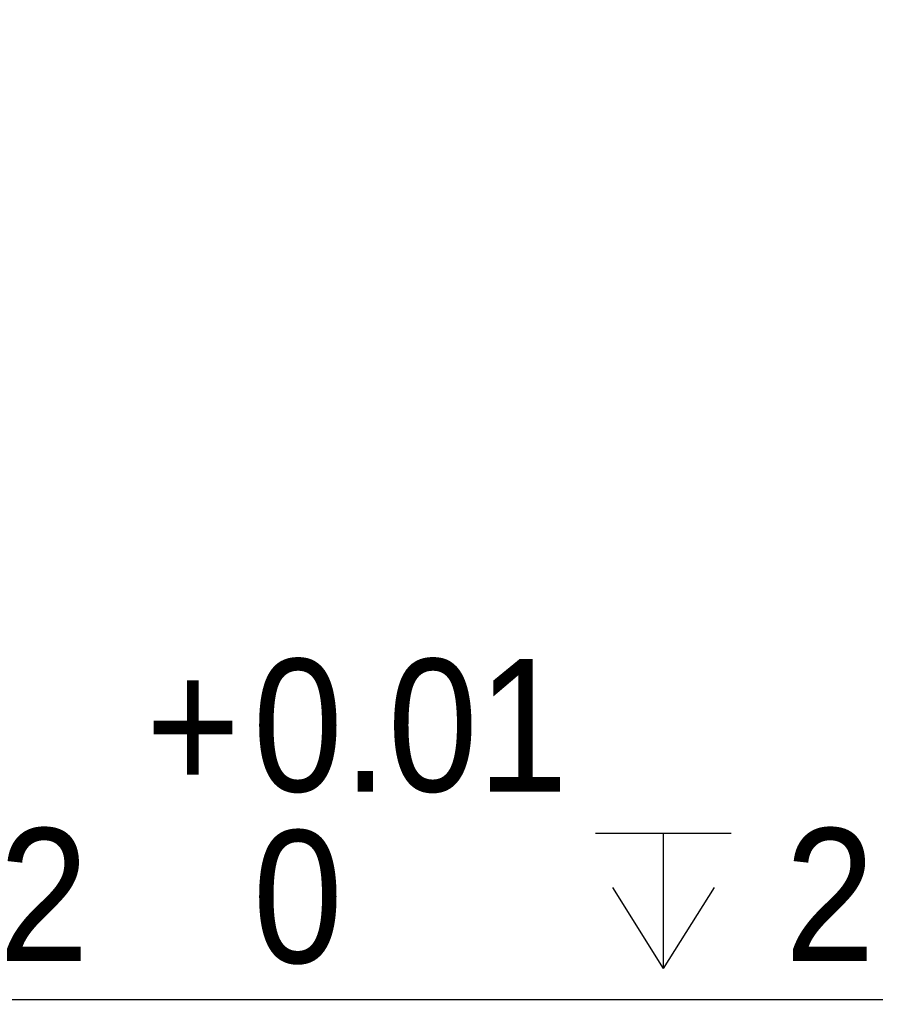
# Model space of a CAD drawing. Header units: millimetres. Extents: x 8 to 292, y 5 to 205.
# Tile 10 of 12: x 192 to 208, y 146 to 165. Entities that reach past the tile are written whole.
import ezdxf

# ---------------------------------------------------------------- set-up
doc = ezdxf.new("R2010")
doc.units = ezdxf.units.MM
doc.layers.add('尺寸線', color=5, linetype='Continuous')
doc.styles.add('SLDTEXTSTYLE0', font='GOTHIC.TTF', dxfattribs={"width": 0.913})
doc.dimstyles.new('SLDDIMSTYLE3', dxfattribs={"dimtxt": 2.5, "dimasz": 3.302, "dimexe": 0, "dimexo": 0.0625, "dimtad": 0, "dimtih": 1, "dimtoh": 1, "dimdec": 0, "dimlfac": 1.5, "dimrnd": 1e-09, "dimzin": 12, "dimdsep": 46, "dimtxsty": 'SLDTEXTSTYLE0', "dimsah": 1, "dimcen": 0, "dimadec": 0, "dimazin": 3, "dimtol": 1, "dimtp": 0.01, "dimtfac": 1, "dimtofl": 0, "dimtmove": 0, "dimatfit": 3, "dimfxl": 1, "dimfrac": 2, "dimtolj": 1, "dimarcsym": 0})

# ---------------------------------------------------------------- blocks, each defined once
blk = doc.blocks.new('SW_SYMBOL_HOLE_DEPTH')
at = {"layer": '尺寸線', "color": 0}
for p, q in [((0, 875), (800, 875)), ((400, 875), (400, 75)), ((100, 555), (400, 75)), ((700, 555), (400, 75))]:
    blk.add_line(p, q, dxfattribs=at)
blk = doc.blocks.new('_D_13')
at = {"layer": '尺寸線', "transparency": 16777216}
for p, q in [((177.489, 163.648), (182.993, 146.433)), ((182.993, 146.433), (207.982, 146.433))]:
    blk.add_line(p, q, dxfattribs=at)
blk.add_solid([(177.489, 163.648), (178.018, 160.351), (178.971, 160.655)], dxfattribs=at)
at = {"layer": '尺寸線', "transparency": 16777216, "xscale": 0.003193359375, "yscale": 0.003193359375, "zscale": 0.003193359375}
blk.add_blockref('SW_SYMBOL_HOLE_DEPTH', (202.562, 146.779), dxfattribs=at)
at = {"layer": '尺寸線', "transparency": 16777216, "char_height": 2.5, "attachment_point": 1, "style": 'SLDTEXTSTYLE0'}
for s, insert in [('0.01', (196.097, 152.859)), ('+', (194.076, 152.859)), ('2-', (184.58, 149.664)), ('%%c', (187.535, 149.626)), ('2', (191.306, 149.664)), ('2', (206.134, 149.664)), ('0', (196.097, 149.626))]:
    blk.add_mtext(s, dxfattribs=dict(at, insert=insert))

msp = doc.modelspace()

# ---------------------------------------------------------------- dimensions: what is measured, and where the dimension line sits
at = {"layer": '尺寸線'}
dim = msp.add_diameter_dim_2p(p1=(177.083254, 164.918084), p2=(177.489266, 163.648071), text='2-<>{\\fGDT;x}2', dimstyle='SLDDIMSTYLE3', dxfattribs=at)
dim.commit()
dim.dimension.update_dxf_attribs({"geometry": '_D_13', "text_midpoint": (196.280961, 149.665386), "dimtype": 163})

doc.saveas('drawing.dxf')
